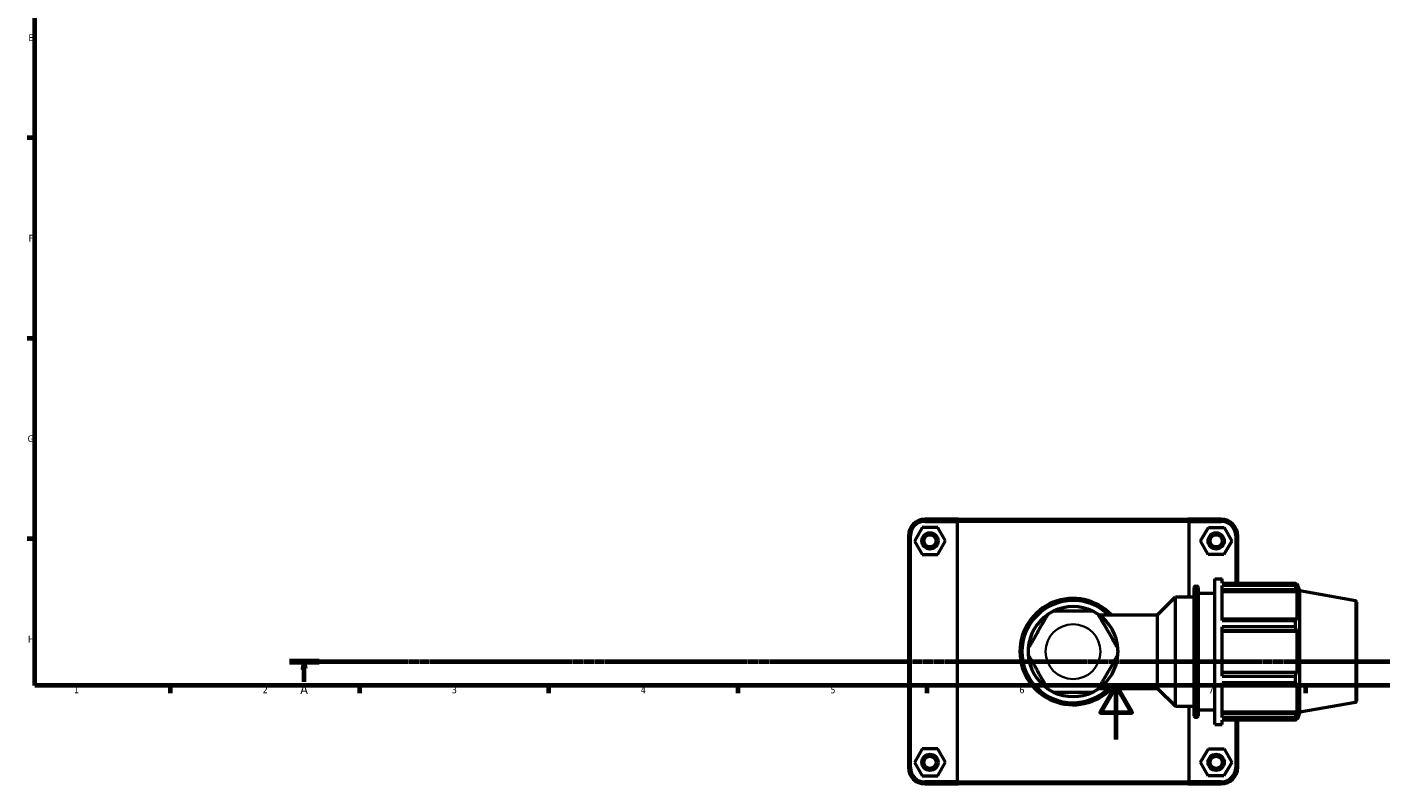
# Model space of a CAD drawing. Header units: millimetres. Extents: x 0 to 904, y -16 to 1297.
# Tile 1 of 5: x 17 to 519, y -16 to 264. Entities that reach past the tile are written whole.
import ezdxf

# ---------------------------------------------------------------- set-up
doc = ezdxf.new("R2010")
doc.units = ezdxf.units.MM
doc.linetypes.add('CHAIN', pattern=[0.7087, 0.4724, -0.0591, 0.1181, -0.0591])
for name, color, linetype, lineweight in [('Border (ISO)', 7, 'Continuous', 70), ('Section Line (ISO)', 7, 'CHAIN', 70), ('Visible (ISO)', 7, 'Continuous', 50), ('Visible Narrow (ISO)', 7, 'Continuous', 35)]:
    doc.layers.add(name, color=color, linetype=linetype, lineweight=lineweight)
doc.styles.add('Label Text (ISO)', font='tahoma.ttf')
doc.styles.add('Note Text (ISO)', font='tahoma.ttf')

# ---------------------------------------------------------------- blocks, each defined once
blk = doc.blocks.new('Borders Default Border')
at = {"layer": 'Border (ISO)'}
for p, q in [((20, 222.75), (17.1, 222.75)), ((20, 148.5), (17.1, 148.5)), ((20, 74.25), (17.1, 74.25)), ((70.08, 20), (70.08, 17.1)), ((140.17, 20), (140.17, 17.1)), ((210.25, 20), (210.25, 17.1)), ((280.33, 20), (280.33, 17.1)), ((350.42, 20), (350.42, 17.1)), ((490.58, 20), (490.58, 17.1))]:
    blk.add_line(p, q, dxfattribs=at)
at = {"layer": 'Border (ISO)', "flags": 128}
for points in [[(20, 20), (20, 574), (821, 574), (821, 20), (20, 20)], [(420.5, 0), (420.5, 20), (414.73, 10), (426.27, 10), (420.5, 20)]]:
    blk.add_lwpolyline(points, dxfattribs=at)
at = {"layer": 'Border (ISO)', "color": 232, "true_color": 0xca0064, "char_height": 2.5, "attachment_point": 7, "style": 'Note Text (ISO)'}
for s, insert in [('E', (17.64, 258.63)), ('F', (17.7, 184.38)), ('G', (17.31, 110.08)), ('H', (17.44, 35.88)), ('1', (34.48, 17.1)), ('2', (104.37, 17.1)), ('3', (174.43, 17.05)), ('4', (244.42, 17.1)), ('5', (314.64, 17.05)), ('6', (384.66, 17.05)), ('7', (454.77, 17.1))]:
    blk.add_mtext(s, dxfattribs=dict(at, insert=insert))
blk = doc.blocks.new('2dTransSection0')
at = {"layer": 'Section Line (ISO)', "linetype": 'CHAIN'}
blk.add_line((114.27, 28.8), (707.55, 28.8), dxfattribs=at)
at = {"layer": 'Section Line (ISO)', "linetype": 'Continuous', "lineweight": 140}
blk.add_line((114.27, 28.8), (125.31, 28.8), dxfattribs=at)
at = {"layer": 'Section Line (ISO)', "linetype": 'Continuous'}
for p, q in [((119.79, 28.8), (119.29, 26.3)), ((119.29, 26.3), (120.29, 26.3)), ((119.79, 26.3), (119.79, 28.8)), ((120.29, 26.3), (119.79, 28.8)), ((119.79, 21.35), (119.79, 26.3))]:
    blk.add_line(p, q, dxfattribs=at)
at = {"layer": 'Section Line (ISO)', "linetype": 'Continuous', "flags": 128}
blk.add_lwpolyline([(120.29, 26.3), (119.79, 28.8), (119.29, 26.3), (120.29, 26.3)], dxfattribs=at)
at = {"layer": 'Section Line (ISO)'}
blk.add_solid([(120.29, 26.3), (119.79, 28.8), (119.29, 26.3), (120.29, 26.3)], dxfattribs=at)
at = {"layer": 'Section Line (ISO)', "insert": (118.3, 16.8), "char_height": 3.5, "attachment_point": 7, "style": 'Label Text (ISO)'}
blk.add_mtext('A', dxfattribs=at)

msp = doc.modelspace()

# ---------------------------------------------------------------- linework, layer by layer
at = {"layer": 'Visible (ISO)'}
for p, q in [((362.063, 81.51), (349.631, 81.51)), ((349.631, 80.76), (361.57, 80.76)), ((447.493, 80.76), (361.57, 80.76)), ((361.57, 80.76), (361.57, -15.74)), ((362.063, 81.51), (446.999, 81.51)), ((459.431, 81.51), (446.999, 81.51)), ((447.493, 80.76), (459.431, 80.76)), ((447.493, 52.76), (447.493, 80.76)), ((343.531, 75.41), (343.531, -10.39)), ((344.281, -10.39), (344.281, 75.41)), ((348.618, 78.495), (345.758, 73.479)), ((354.391, 78.526), (348.618, 78.495)), ((357.305, 73.541), (354.391, 78.526)), ((451.758, 73.541), (454.671, 78.526)), ((454.671, 78.526), (460.445, 78.495)), ((460.445, 78.495), (463.305, 73.479)), ((464.781, 75.41), (464.781, 57.915)), ((465.531, 57.915), (465.531, 75.41)), ((345.758, 73.479), (348.671, 68.495)), ((354.445, 68.526), (357.305, 73.541)), ((454.618, 68.526), (451.758, 73.541)), ((463.305, 73.479), (460.391, 68.495)), ((348.671, 68.495), (354.445, 68.526)), ((460.391, 68.495), (454.618, 68.526)), ((449.431, 8.71), (449.431, 56.31)), ((449.931, 56.81), (450.431, 56.81)), ((450.931, 56.31), (450.931, 8.71)), ((457.031, 5.51), (457.031, 59.51)), ((457.031, 59.51), (459.731, 59.51)), ((459.731, 57.915), (459.731, 59.51)), ((459.731, 57.915), (486.876, 57.915)), ((459.731, 44.01), (459.731, 56.939)), ((486.876, 56.939), (459.731, 56.939)), ((459.731, 55.502), (487.269, 55.502)), ((486.876, 56.939), (486.876, 57.915)), ((487.047, 57.62), (487.564, 57.62)), ((487.564, 56.458), (487.269, 57.231)), ((487.269, 55.502), (487.564, 54.783)), ((487.564, 56.458), (487.564, 57.62)), ((488.531, 54.963), (487.564, 57.62)), ((435.812, 46.141), (442.431, 52.76)), ((442.431, 12.26), (442.431, 52.76)), ((442.431, 52.76), (449.431, 52.76)), ((450.931, 54.11), (457.031, 54.11)), ((459.731, 54.783), (487.564, 54.783)), ((487.564, 44.105), (487.564, 54.783)), ((488.531, 10.057), (488.531, 54.963)), ((509.118, 51.333), (488.531, 54.963)), ((509.531, 50.841), (509.531, 14.18)), ((414.11, 46.141), (435.812, 46.141)), ((435.812, 18.879), (435.812, 46.141)), ((487.269, 44.479), (459.731, 44.479)), ((459.731, 44.01), (486.876, 44.01)), ((459.731, 23.368), (459.731, 41.653)), ((486.876, 41.653), (459.731, 41.653)), ((459.731, 40.305), (487.269, 40.305)), ((486.876, 41.653), (486.876, 44.01)), ((487.564, 44.105), (487.269, 44.479)), ((487.269, 40.305), (487.564, 40.061)), ((459.731, 40.061), (487.564, 40.061)), ((487.564, 24.96), (487.564, 40.061)), ((459.731, 24.96), (487.564, 24.96)), ((487.269, 24.716), (459.731, 24.716)), ((459.731, 23.368), (486.876, 23.368)), ((459.731, 8.082), (459.731, 21.011)), ((486.876, 21.011), (459.731, 21.011)), ((459.731, 20.542), (487.269, 20.542)), ((486.876, 21.011), (486.876, 23.368)), ((487.564, 24.96), (487.269, 24.716)), ((487.269, 20.542), (487.564, 20.916)), ((487.564, 10.237), (487.564, 20.916)), ((414.11, 18.879), (435.812, 18.879)), ((435.812, 18.879), (442.431, 12.26)), ((442.431, 12.26), (449.431, 12.26)), ((447.493, -15.74), (447.493, 12.26)), ((450.931, 10.91), (457.031, 10.91)), ((459.731, 10.237), (487.564, 10.237)), ((487.564, 10.237), (487.269, 9.519)), ((488.531, 10.057), (487.564, 7.4)), ((509.118, 13.687), (488.531, 10.057)), ((449.931, 8.21), (450.431, 8.21)), ((457.031, 5.51), (459.731, 5.51)), ((487.269, 9.519), (459.731, 9.519)), ((459.731, 8.082), (486.876, 8.082)), ((459.731, 5.51), (459.731, 7.105)), ((486.876, 7.105), (459.731, 7.105)), ((464.781, 7.105), (464.781, -10.39)), ((465.531, -10.39), (465.531, 7.105)), ((486.876, 7.105), (486.876, 8.082)), ((487.047, 7.4), (487.564, 7.4)), ((487.269, 7.79), (487.564, 8.562)), ((487.564, 7.4), (487.564, 8.562)), ((348.618, -3.505), (345.758, -8.521)), ((354.391, -3.474), (348.618, -3.505)), ((357.305, -8.459), (354.391, -3.474)), ((451.758, -8.459), (454.671, -3.474)), ((454.671, -3.474), (460.445, -3.505)), ((460.445, -3.505), (463.305, -8.521)), ((345.758, -8.521), (348.671, -13.505)), ((354.445, -13.474), (357.305, -8.459)), ((454.618, -13.474), (451.758, -8.459)), ((463.305, -8.521), (460.391, -13.505)), ((348.671, -13.505), (354.445, -13.474)), ((460.391, -13.505), (454.618, -13.474)), ((361.57, -15.74), (349.631, -15.74)), ((349.631, -16.49), (362.063, -16.49)), ((361.57, -15.74), (447.493, -15.74)), ((446.999, -16.49), (362.063, -16.49)), ((446.999, -16.49), (459.431, -16.49)), ((459.431, -15.74), (447.493, -15.74))]:
    msp.add_line(p, q, dxfattribs=at)
for centre, radius in [((351.531, 73.51), 3), ((351.531, 73.51), 2.25), ((457.531, 73.51), 3), ((457.531, 73.51), 2.25), ((351.531, -8.49), 3), ((351.531, -8.49), 2.25), ((457.531, -8.49), 3), ((457.531, -8.49), 2.25)]:
    msp.add_circle(centre, radius, dxfattribs=at)
for centre, radius, start, end in [((349.631, 75.41), 6.1, 90, 180), ((349.631, 75.41), 5.35, 90, 180), ((459.431, 75.41), 6.1, 0, 90), ((459.431, 75.41), 5.35, 0, 90), ((449.931, 56.31), 0.5, 90, 180), ((450.431, 56.31), 0.5, 0, 90), ((404.531, 32.51), 19.689, 43.81306, 316.18694), ((404.531, 32.51), 18.939, 46.03165, 313.96835), ((509.031, 50.841), 0.5, 0, 80), ((404.531, 32.51), 16.66, 124.20509, 175.79491), ((404.531, 32.51), 16.66, 115.79491, 124.20509), ((404.531, 32.51), 16.66, 64.20509, 115.79491), ((404.531, 32.51), 16.66, 55.79491, 64.20509), ((404.531, 32.51), 16.66, 4.20509, 55.79491), ((404.531, 32.51), 16.66, 175.79491, 184.20509), ((404.531, 32.51), 16.66, 184.20509, 235.79491), ((404.531, 32.51), 16.66, 304.20509, 355.79491), ((404.531, 32.51), 16.66, 355.79491, 4.20509), ((404.531, 32.51), 16.66, 235.79491, 244.20509), ((404.531, 32.51), 16.66, 244.20509, 295.79491), ((404.531, 32.51), 16.66, 295.79491, 304.20509), ((509.031, 14.18), 0.5, 280, 0), ((449.931, 8.71), 0.5, 180, 270), ((450.431, 8.71), 0.5, 270, 0), ((349.631, -10.39), 6.1, 180, 270), ((349.631, -10.39), 5.35, 180, 270), ((459.431, -10.39), 6.1, 270, 0), ((459.431, -10.39), 5.35, 270, 0)]:
    msp.add_arc(centre, radius, start, end, dxfattribs=at)
for points in [[(362.063, 81.51), (361.898, 81.261), (361.733, 81.011), (361.57, 80.76)], [(446.999, 81.51), (447.164, 81.261), (447.329, 81.011), (447.493, 80.76)], [(362.063, -16.49), (361.898, -16.24), (361.733, -15.99), (361.57, -15.74)], [(446.999, -16.49), (447.164, -16.24), (447.329, -15.99), (447.493, -15.74)]]:
    msp.add_open_spline(points, degree=3, dxfattribs=at)
for points, weights in [([(486.876, 57.915), (487.081, 57.566), (487.269, 57.231)], [1, 1.00202122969, 1.00322691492]), ([(487.269, 55.502), (487.081, 56.206), (486.876, 56.939)], [1.00322691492, 1.00202122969, 1]), ([(486.876, 44.01), (487.081, 44.249), (487.269, 44.479)], [1, 1.00202122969, 1.00322691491]), ([(487.269, 40.305), (487.081, 40.965), (486.876, 41.653)], [1.00322691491, 1.00202122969, 1]), ([(486.876, 23.368), (487.081, 24.056), (487.269, 24.716)], [1, 1.00202122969, 1.00322691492]), ([(487.269, 20.542), (487.081, 20.772), (486.876, 21.011)], [1.00322691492, 1.00202122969, 1]), ([(486.876, 8.082), (487.081, 8.815), (487.269, 9.519)], [1, 1.00202122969, 1.00322691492]), ([(487.269, 7.79), (487.081, 7.455), (486.876, 7.105)], [1.00322691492, 1.00202122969, 1])]:
    msp.add_rational_spline(points, weights, degree=2, dxfattribs=at)
for points in [[(395.166, 46.289), (395.166, 46.289), (395.131, 46.228), (395.01, 46.019), (394.892, 45.814), (394.595, 45.3), (394.338, 44.856), (393.914, 44.121), (393.674, 43.706), (393.178, 42.846), (392.851, 42.279), (392.186, 41.128), (391.849, 40.543), (391.233, 39.477), (390.896, 38.893), (390.231, 37.742), (389.904, 37.175), (389.407, 36.315), (389.167, 35.899), (388.743, 35.165), (388.487, 34.72), (388.19, 34.207), (388.072, 34.002), (387.951, 33.793), (387.916, 33.732), (387.916, 33.732)], [(411.781, 47.51), (411.781, 47.51), (411.711, 47.51), (411.469, 47.51), (411.233, 47.51), (410.639, 47.51), (410.126, 47.51), (409.278, 47.51), (408.798, 47.51), (407.806, 47.51), (407.151, 47.51), (405.821, 47.51), (405.147, 47.51), (403.916, 47.51), (403.241, 47.51), (401.912, 47.51), (401.257, 47.51), (400.264, 47.51), (399.784, 47.51), (398.936, 47.51), (398.423, 47.51), (397.83, 47.51), (397.593, 47.51), (397.352, 47.51), (397.282, 47.51), (397.282, 47.51)], [(421.146, 33.732), (421.146, 33.732), (421.111, 33.793), (420.991, 34.002), (420.872, 34.207), (420.576, 34.72), (420.319, 35.165), (419.895, 35.899), (419.655, 36.315), (419.159, 37.175), (418.831, 37.742), (418.167, 38.893), (417.829, 39.477), (417.214, 40.543), (416.877, 41.128), (416.212, 42.279), (415.884, 42.846), (415.388, 43.706), (415.148, 44.121), (414.724, 44.856), (414.468, 45.3), (414.171, 45.814), (414.053, 46.019), (413.932, 46.228), (413.897, 46.289), (413.897, 46.289)], [(387.916, 31.289), (387.916, 31.289), (387.951, 31.228), (388.072, 31.019), (388.19, 30.814), (388.487, 30.3), (388.743, 29.856), (389.167, 29.121), (389.407, 28.706), (389.904, 27.846), (390.231, 27.279), (390.896, 26.128), (391.233, 25.543), (391.849, 24.477), (392.186, 23.893), (392.851, 22.742), (393.178, 22.175), (393.674, 21.315), (393.914, 20.899), (394.338, 20.165), (394.595, 19.72), (394.892, 19.207), (395.01, 19.002), (395.131, 18.793), (395.166, 18.732), (395.166, 18.732)], [(413.897, 18.732), (413.897, 18.732), (413.932, 18.793), (414.053, 19.002), (414.171, 19.207), (414.468, 19.72), (414.724, 20.165), (415.148, 20.899), (415.388, 21.315), (415.884, 22.175), (416.212, 22.742), (416.877, 23.893), (417.214, 24.477), (417.829, 25.543), (418.167, 26.128), (418.831, 27.279), (419.159, 27.846), (419.655, 28.706), (419.895, 29.121), (420.319, 29.856), (420.576, 30.3), (420.872, 30.814), (420.991, 31.019), (421.111, 31.228), (421.146, 31.289), (421.146, 31.289)], [(397.282, 17.51), (397.282, 17.51), (397.352, 17.51), (397.593, 17.51), (397.83, 17.51), (398.423, 17.51), (398.936, 17.51), (399.784, 17.51), (400.264, 17.51), (401.257, 17.51), (401.912, 17.51), (403.241, 17.51), (403.916, 17.51), (405.147, 17.51), (405.821, 17.51), (407.151, 17.51), (407.806, 17.51), (408.798, 17.51), (409.278, 17.51), (410.126, 17.51), (410.639, 17.51), (411.233, 17.51), (411.469, 17.51), (411.711, 17.51), (411.781, 17.51), (411.781, 17.51)]]:
    msp.add_open_spline(points, degree=3, knots=[0.8747639, 0.8747639, 0.8747639, 0.8747639, 0.9712934, 0.9712934, 1.0852926, 1.0852926, 1.2487204, 1.2487204, 1.3802158, 1.3802158, 1.5648719, 1.5648719, 1.7495279, 1.7495279, 1.9341839, 1.9341839, 2.1188399, 2.1188399, 2.2503354, 2.2503354, 2.4137631, 2.4137631, 2.5277623, 2.5277623, 2.6242918, 2.6242918, 2.6242918, 2.6242918], dxfattribs=at)
at = {"layer": 'Visible Narrow (ISO)'}
for p, q in [((349.631, 80.798), (349.631, 81.473)), ((459.431, 80.798), (459.431, 81.473)), ((344.244, 75.41), (343.569, 75.41)), ((464.819, 75.41), (465.494, 75.41)), ((449.931, 56.511), (449.931, 8.51)), ((450.431, 8.51), (450.431, 56.511)), ((509.118, 13.919), (509.118, 51.101)), ((344.244, -10.39), (343.569, -10.39)), ((464.819, -10.39), (465.494, -10.39)), ((349.631, -15.777), (349.631, -16.452)), ((459.431, -15.777), (459.431, -16.452))]:
    msp.add_line(p, q, dxfattribs=at)
msp.add_circle((404.531, 32.51), 10.16, dxfattribs=at)

# ---------------------------------------------------------------- block references
msp.add_blockref('Borders Default Border', (0, 0))
at = {"layer": 'Section Line (ISO)'}
msp.add_blockref('2dTransSection0', (0, 0), dxfattribs=at)

doc.saveas('drawing.dxf')
